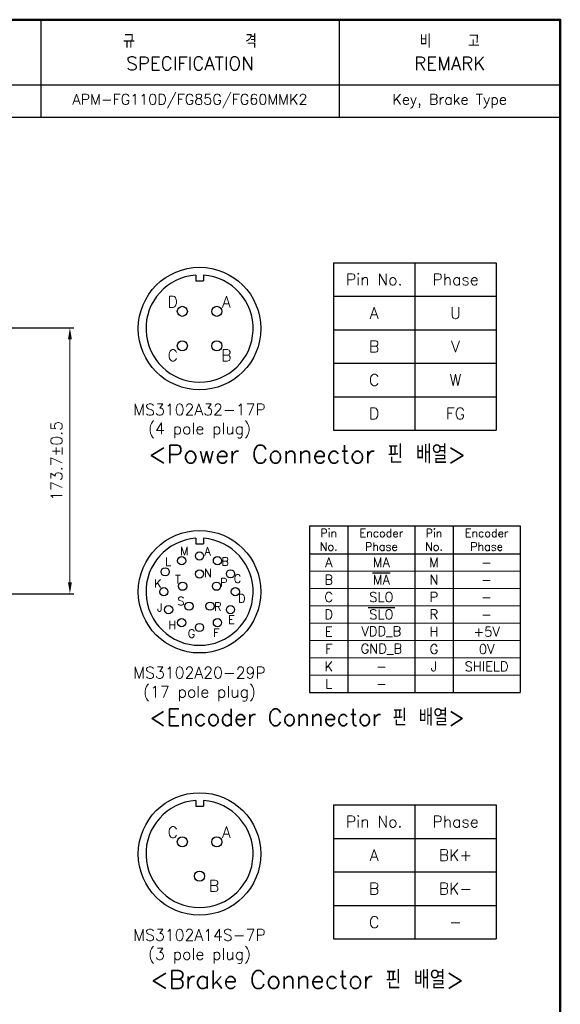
# Model space of a CAD drawing. Header units: inches. Extents: x 0 to 1485, y 0 to 1050.
# Tile 4 of 4: x 1132 to 1485, y 407 to 1050. Entities that reach past the tile are written whole.
import ezdxf
from ezdxf.enums import TextEntityAlignment as Align

# ---------------------------------------------------------------- set-up
doc = ezdxf.new("R2010")
doc.units = ezdxf.units.IN
doc.header["$LTSCALE"] = 0.25
doc.layers.get('0').update_dxf_attribs({"lineweight": 35})
doc.styles.add('GSG1', font='romans.shx', dxfattribs={"bigfont": 'GSG1.shx'})
doc.dimstyles.new('도면 치수', dxfattribs={"dimscale": 0, "dimtxt": 7.5, "dimasz": 7.5, "dimexe": 2.5, "dimexo": 2.5, "dimgap": 5, "dimtad": 1, "dimdec": 8, "dimdsep": 46, "dimtxsty": 'GSG1', "dimcen": 0, "dimclrd": 3, "dimclre": 3, "dimclrt": 2, "dimadec": 5, "dimazin": 2, "dimtfac": 1, "dimtdec": 8, "dimtmove": 0, "dimatfit": 2, "dimfxl": 0, "dimtolj": 1, "dimtzin": 0, "dimlwd": 15, "dimarcsym": 0})

# ---------------------------------------------------------------- blocks, each defined once
blk = doc.blocks.new('*D20')
at = {"color": 3, "lineweight": -2, "ltscale": 0.5}
for p, q in [((890.07, 848.7), (1167.2, 848.7)), ((1037.2, 675), (1167.2, 675))]:
    blk.add_line(p, q, dxfattribs=at)
at = {"color": 3, "lineweight": 15, "ltscale": 0.5}
blk.add_line((1164.7, 682.5), (1164.7, 841.2), dxfattribs=at)
for points in [[(1163.45, 841.2), (1165.95, 841.2), (1164.7, 848.7)], [(1163.45, 682.5), (1165.95, 682.5), (1164.7, 675)]]:
    blk.add_solid(points, dxfattribs=at)
at = {"color": 2, "lineweight": 15, "ltscale": 0.5, "insert": (1155.95, 761.85), "char_height": 7.5, "attachment_point": 5, "rotation": 90, "style": 'GSG1'}
blk.add_mtext('\\A1;173.7%%P0.5', dxfattribs=at)

msp = doc.modelspace()

# ---------------------------------------------------------------- linework, layer by layer
at = {"color": 0, "lineweight": -3}
for p, q in [((1145.74999738, 1049.9999995), (1145.74999738, 986.2499995)), ((1340.49999738, 1049.9999995), (1340.49999738, 986.2499995)), ((615.99999738, 1007.4999995), (1484.99999738, 1007.4999995)), ((615.99999738, 986.2499995), (1484.99999738, 986.2499995))]:
    msp.add_line(p, q, dxfattribs=at)
at = {"color": 7, "linetype": 'Continuous', "lineweight": -3}
for p, q in [((1336.87499738, 891.2499995), (1336.87499738, 781.8749995)), ((1336.87499738, 891.2499995), (1443.12499738, 891.2499995)), ((1389.99999738, 891.2499995), (1389.99999738, 781.8749995)), ((1443.12499738, 891.2499995), (1443.12499738, 781.8749995)), ((1336.87499738, 869.3749995), (1443.12499738, 869.3749995)), ((1336.87499738, 847.4999995), (1443.12499738, 847.4999995)), ((1336.87499738, 825.6249995), (1443.12499738, 825.6249995)), ((1336.87499738, 803.7499995), (1443.12499738, 803.7499995)), ((1336.87499738, 781.8749995), (1443.12499738, 781.8749995)), ((1321.24999738, 719.3749995), (1321.24999738, 610.6249995)), ((1321.24999738, 719.3749995), (1458.74999738, 719.3749995)), ((1346.24999738, 719.3749995), (1346.24999738, 610.6249995)), ((1389.99999738, 719.3749995), (1389.99999738, 610.6249995)), ((1414.99999738, 719.3749995), (1414.99999738, 610.6249995)), ((1458.74999738, 719.3749995), (1458.74999738, 610.6249995)), ((1321.24999738, 701.2499995), (1458.74999738, 701.2499995)), ((1321.24999738, 610.6249995), (1458.74999738, 610.6249995)), ((1336.87499738, 537.1874995), (1336.87499738, 449.6874995)), ((1336.87499738, 537.1874995), (1443.12499738, 537.1874995)), ((1389.99999738, 537.1874995), (1389.99999738, 449.6874995)), ((1443.12499738, 537.1874995), (1443.12499738, 449.6874995)), ((1336.87499738, 515.3124995), (1443.12499738, 515.3124995)), ((1336.87499738, 493.4374995), (1443.12499738, 493.4374995)), ((1336.87499738, 471.5624995), (1443.12499738, 471.5624995)), ((1336.87499738, 449.6874995), (1443.12499738, 449.6874995))]:
    msp.add_line(p, q, dxfattribs=at)
at = {"lineweight": -3, "ltscale": 0.5}
for p, q in [((1336.87499738, 891.2499995), (1336.87499738, 781.8749995)), ((1321.24999738, 719.3749995), (1321.24999738, 610.6249995)), ((1336.87499738, 537.1874995), (1336.87499738, 449.6874995))]:
    msp.add_line(p, q, dxfattribs=at)
at = {"lineweight": -3}
for p, q in [((1246.87499738, 883.19184961), (1246.87499738, 879.5312495)), ((1251.87499738, 883.19184961), (1251.87499738, 879.5312495)), ((1246.87499738, 879.5312495), (1251.87499738, 879.5312495)), ((1246.87499738, 711.31684961), (1246.87499738, 707.6562495)), ((1246.87499738, 707.6562495), (1251.87499738, 707.6562495)), ((1251.87499738, 711.31684961), (1251.87499738, 707.6562495)), ((1246.87499738, 540.06684961), (1246.87499738, 536.4062495)), ((1246.87499738, 536.4062495), (1251.87499738, 536.4062495)), ((1251.87499738, 540.06684961), (1251.87499738, 536.4062495))]:
    msp.add_line(p, q, dxfattribs=at)
at = {"lineweight": 15, "ltscale": 0.5}
for p, q in [((1458.74999738, 689.9218745), (1321.24999738, 689.9218745)), ((1458.74999738, 678.5937495), (1321.24999738, 678.5937495)), ((1458.74999738, 667.2656245), (1321.24999738, 667.2656245)), ((1458.74999738, 655.9374995), (1321.24999738, 655.9374995)), ((1458.74999738, 644.6093745), (1321.24999738, 644.6093745)), ((1458.74999738, 633.2812495), (1321.24999738, 633.2812495)), ((1458.74999738, 621.9531245), (1321.24999738, 621.9531245))]:
    msp.add_line(p, q, dxfattribs=at)
at = {"color": 2, "lineweight": -3}
for p, q in [((1362.32142595, 688.72209771), (1373.92856881, 688.72209771)), ((1359.41964023, 666.06584771), (1376.83035452, 666.06584771))]:
    msp.add_line(p, q, dxfattribs=at)
at = {"color": 1, "lineweight": 50}
msp.add_lwpolyline([(-0.00000262, -0.0000005), (1484.99999738, -0.0000005), (1484.99999738, 1049.9999995), (-0.00000262, 1049.9999995)], close=True, dxfattribs=at)
at = {"lineweight": -3}
for centre, radius in [((1249.37499738, 848.2812495), 40), ((1238.12499738, 859.5312495), 3.30357143), ((1260.62499738, 859.5312495), 3.30357143), ((1238.12499738, 837.0312495), 3.30357143), ((1260.62499738, 837.0312495), 3.30357143), ((1249.37499738, 676.4062495), 40), ((1249.37499738, 699.76629255), 2.67857143), ((1237.69497585, 696.63664021), 2.67857143), ((1261.0550189, 696.63664021), 2.67857143), ((1226.89678547, 689.38405119), 2.67857143), ((1249.37499738, 688.05240663), 2.67857143), ((1269.60538809, 688.08627102), 2.67857143), ((1238.29884374, 680.00510997), 2.67857143), ((1260.45115101, 680.00510997), 2.67857143), ((1226.01495433, 676.4062495), 2.67857143), ((1272.73504043, 676.4062495), 2.67857143), ((1242.52955797, 666.98431045), 2.67857143), ((1256.22043679, 666.98431045), 2.67857143), ((1229.14460666, 664.72622797), 2.67857143), ((1269.60538809, 664.72622797), 2.67857143), ((1237.69497585, 656.17585878), 2.67857143), ((1261.0550189, 656.17585878), 2.67857143), ((1249.37499738, 653.04620645), 2.67857143), ((1249.37499738, 505.1562495), 40), ((1238.12499738, 513.10267807), 3.30357143), ((1260.62499738, 513.10267807), 3.30357143), ((1249.37499738, 490.60267807), 3.30357143)]:
    msp.add_circle(centre, radius, dxfattribs=at)
for centre in [(1249.37499738, 848.2812495), (1249.37499738, 676.4062495), (1249.37499738, 505.1562495)]:
    msp.add_arc(centre, 35, 94.0960437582, 85.9039562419, dxfattribs=at)

# ---------------------------------------------------------------- texts
at = {"lineweight": -3, "style": 'GSG1'}
for s, p in [('D', (1231.87499738, 865.7812495)), ('A', (1266.87499738, 865.7812495)), ('C', (1231.87499738, 830.7812495)), ('B', (1266.87499738, 830.7812495)), ('C', (1231.87499738, 519.35267807)), ('A', (1266.87499738, 519.35267807)), ('B', (1258.84202977, 484.35267807))]:
    msp.add_text(s, height=7.5, dxfattribs=at).set_placement(p, align=Align.MIDDLE_CENTER)
for s, p in [('M', (1236.76035426, 700.31010203)), ('A', (1252.59559728, 700.17498069)), ('L', (1226.95978664, 693.37622865)), ('B', (1263.72256019, 693.4724745)), ('N', (1252.28897036, 685.9166397)), ('K', (1219.74004808, 679.12645882)), ('T', (1233.39500013, 681.79673124)), ('P', (1262.75115498, 679.83066851)), ('C', (1271.72142284, 682.24974396)), ('J', (1221.60405269, 663.40295056)), ('S', (1234.96052655, 667.62941193)), ('R', (1258.89999656, 663.99914075)), ('D', (1274.57787522, 669.37040766)), ('H', (1229.06217731, 651.97844971)), ('E', (1267.98554527, 655.47898542)), ('G', (1241.7418164, 646.39133708)), ('F', (1258.31230159, 646.90349604))]:
    msp.add_text(s, height=5.35714286, dxfattribs=at).set_placement(p)
at = {"color": 2, "lineweight": -3, "attachment_point": 5, "style": 'GSG1'}
for s, insert, char_height, width in [('규            격\\PSPECIFICATION', (1243.12499738, 1028.7499995), 8.75, 187.5), ('비    고\\PREMARK', (1412.74999738, 1028.7499995), 8.75, 137.5), ('APM-FG110D/FG85G/FG60MMK2', (1243.12499738, 996.8749995), 6.875, 187.5), ('Key, Brake Type', (1412.74999738, 996.8749995), 6.875, 137.5), ('Pin No.', (1363.43749738, 880.3124995), 7.5, 131.5272128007), ('Phase', (1416.56249738, 880.3124995), 7.5, 131.5272128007), ('A', (1363.43749738, 858.4374995), 7.5, 131.5272128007), ('U', (1416.56249738, 858.4374995), 7.5, 131.5272128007), ('B', (1363.43749738, 836.5624995), 7.5, 131.5272128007), ('V', (1416.56249738, 836.5624995), 7.5, 131.5272128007), ('C', (1363.43749738, 814.6874995), 7.5, 131.5272128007), ('W', (1416.56249738, 814.6874995), 7.5, 131.5272128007), ('MS3102A32-17P', (1249.37499738, 795.37946378), 7.5, 287.042108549), ('D', (1363.43749738, 792.8124995), 7.5, 131.5272128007), ('FG', (1416.56249738, 792.8124995), 7.5, 131.5272128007), ('(4 pole plug)', (1249.37499738, 781.70758878), 7.5, 287.042108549), ('<Power Connector 핀 배열>', (1319.68749738, 766.2499995), 11.875, 287.042108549), ('Pin\\PNo.', (1333.74999738, 710.3124995), 5.3125, 105.9524769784), ('Encoder\\PPhase', (1368.12499738, 710.3124995), 5.3125, 105.9524769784), ('Pin\\PNo.', (1402.49999738, 710.3124995), 5.3125, 105.9524769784), ('Encoder\\PPhase', (1436.87499738, 710.3124995), 5.3125, 105.9524769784), ('A', (1333.74999738, 695.585937), 6.25, 14.9150831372), ('MA', (1368.12499738, 695.585937), 6.25, 14.9150831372), ('M', (1402.49999738, 695.585937), 6.25, 14.9150831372), ('-', (1436.87499738, 695.585937), 6.25, 14.9150831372), ('B', (1333.74999738, 684.257812), 6.25, 14.9150831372), ('MA', (1368.12499738, 684.257812), 6.25, 14.9150831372), ('N', (1402.49999738, 684.257812), 6.25, 14.9150831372), ('-', (1436.87499738, 684.257812), 6.25, 14.9150831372), ('C', (1333.74999738, 672.929687), 6.25, 14.9150831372), ('SLO', (1368.12499738, 672.929687), 6.25, 14.9150831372), ('P', (1402.49999738, 672.929687), 6.25, 14.9150831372), ('-', (1436.87499738, 672.929687), 6.25, 14.9150831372), ('D', (1333.74999738, 661.601562), 6.25, 14.9150831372), ('SLO', (1368.12499738, 661.601562), 6.25, 14.9150831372), ('R', (1402.49999738, 661.601562), 6.25, 14.9150831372), ('-', (1436.87499738, 661.601562), 6.25, 14.9150831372), ('E', (1333.74999738, 650.273437), 6.25, 14.9150831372), ('VDD_B', (1368.12499738, 650.273437), 6.25, 14.9150831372), ('H', (1402.49999738, 650.273437), 6.25, 14.9150831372), ('+5V', (1436.87499738, 650.273437), 6.25, 14.9150831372), ('F', (1333.74999738, 638.945312), 6.25, 14.9150831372), ('GND_B', (1368.12499738, 638.945312), 6.25, 14.9150831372), ('G', (1402.49999738, 638.945312), 6.25, 14.9150831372), ('0V', (1436.87499738, 638.945312), 6.25, 14.9150831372), ('K', (1333.74999738, 627.617187), 6.25, 14.9150831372), ('J', (1402.49999738, 627.617187), 6.25, 14.9150831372), ('SHIELD', (1436.87499738, 627.617187), 6.25, 14.9150831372), ('MS3102A20-29P', (1249.37499738, 623.50446378), 7.5, 287.042108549), ('-', (1368.12499738, 627.617187), 6.25, 14.9150831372), ('L', (1333.74999738, 616.289062), 6.25, 14.9150831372), ('(17 pole plug)', (1249.37499738, 609.83258878), 7.5, 287.042108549), ('-', (1368.12499738, 616.289062), 6.25, 14.9150831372), ('<Encoder Connector 핀 배열>', (1319.68749738, 594.3749995), 10.9375, 287.042108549), ('Pin No.', (1363.43749738, 526.2499995), 7.5, 131.5272128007), ('Phase', (1416.56249738, 526.2499995), 7.5, 131.5272128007), ('A', (1363.43749738, 504.3749995), 7.5, 131.5272128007), ('BK+', (1416.56249738, 504.3749995), 7.5, 131.5272128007), ('B', (1363.43749738, 482.4999995), 7.5, 131.5272128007), ('BK-', (1416.56249738, 482.4999995), 7.5, 131.5272128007), ('C', (1363.43749738, 460.6249995), 7.5, 131.5272128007), ('MS3102A14S-7P', (1249.37499738, 452.25446378), 7.5, 287.042108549), ('-', (1416.56249738, 460.6249995), 7.5, 131.5272128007), ('(3 pole plug)', (1249.37499738, 438.58258878), 7.5, 287.042108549), ('<Brake Connector 핀 배열>', (1319.68749738, 423.1249995), 11.875, 287.042108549)]:
    msp.add_mtext(s, dxfattribs=dict(at, insert=insert, char_height=char_height, width=width))

# ---------------------------------------------------------------- dimensions: what is measured, and where the dimension line sits
at = {"lineweight": 15, "ltscale": 0.5}
dim = msp.add_linear_dim(base=(1164.6999973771, 848.6999994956), p1=(1034.6999973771, 674.9999994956), p2=(887.5749973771, 848.6999994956), angle=90, text='<>%%P0.5', dimstyle='도면 치수', override={"dimscale": 1}, dxfattribs=at)
dim.commit()
dim.dimension.update_dxf_attribs({"geometry": '*D20', "text_midpoint": (1155.9499973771, 761.8499994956)})

doc.saveas('drawing.dxf')
